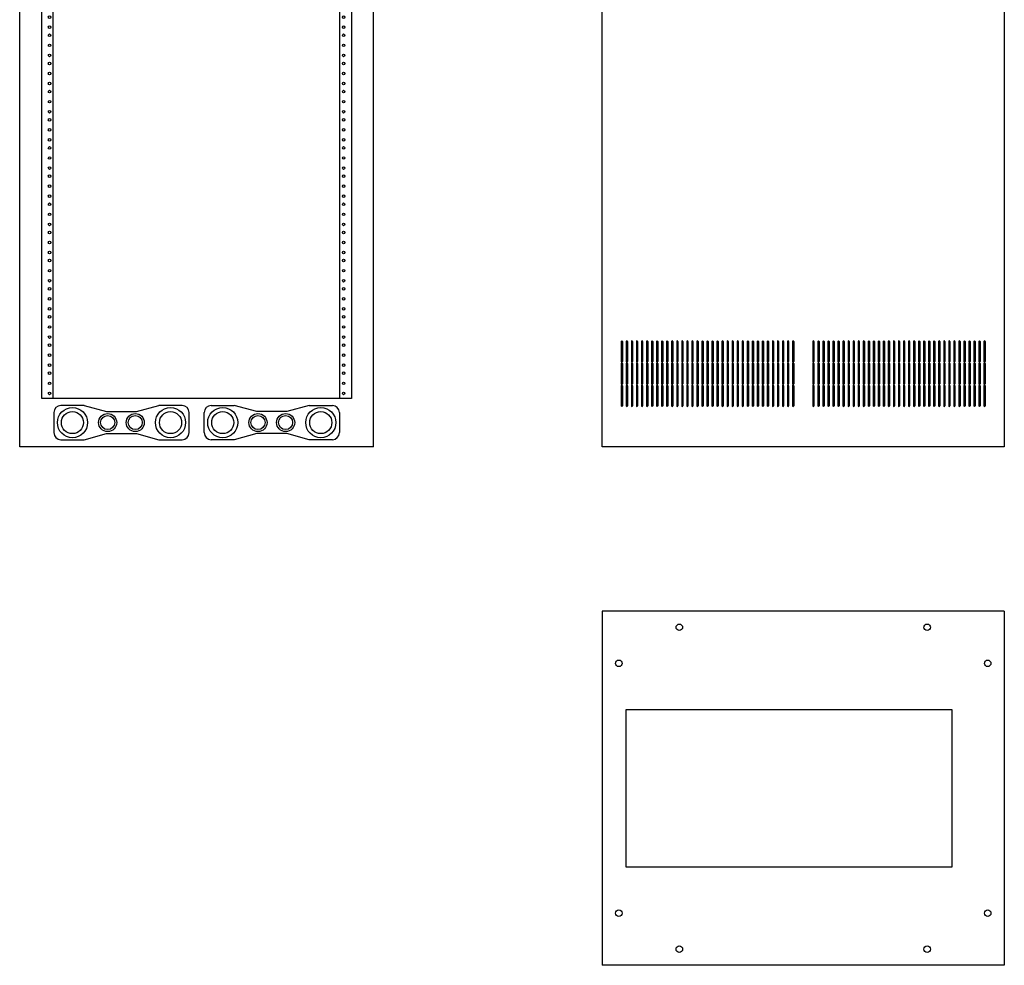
# Model space of a CAD drawing. Extents: x 12 to 110, y 13 to 131.
# Tile 1 of 4: x 12 to 73, y 13 to 72. Entities that reach past the tile are written whole.
import ezdxf

# ---------------------------------------------------------------- set-up
doc = ezdxf.new("R2010")
doc.units = 0
doc.header["$MEASUREMENT"] = 0
doc.layers.get('0').update_dxf_attribs({"linetype": 'CONTINUOUS'})
doc.layers.add('ERK-2725', color=7, linetype='CONTINUOUS')

# ---------------------------------------------------------------- blocks, each defined once
blk = doc.blocks.new('ERK_2725_REAR_ELEV')
at = {"color": 7, "linetype": 'CONTINUOUS'}
for p, q in [((0, 0), (0, 51.375)), ((22, 51.375), (0, 51.375)), ((2.5625, 50.9405), (3.9995, 50.9405)), ((3.9995, 50.9405), (5.397, 50.566)), ((7.259, 50.566), (8.6565, 50.9405)), ((8.6565, 50.9405), (10.0935, 50.9405)), ((13.344, 50.94), (11.907, 50.94)), ((14.741, 50.566), (13.344, 50.941)), ((18, 50.94), (16.603, 50.566)), ((19.437, 50.94), (18, 50.94)), ((22, 0), (22, 51.375)), ((2.125, 49.253), (2.125, 50.503)), ((5.397, 50.566), (7.259, 50.566)), ((10.531, 50.503), (10.531, 49.253)), ((11.469, 50.502), (11.469, 49.253)), ((16.603, 50.566), (14.741, 50.566)), ((19.875, 49.254), (19.875, 50.502)), ((3.9995, 48.8155), (5.397, 49.19)), ((5.397, 49.19), (7.259, 49.19)), ((7.259, 49.19), (8.6565, 48.8155)), ((14.741, 49.19), (13.344, 48.815)), ((16.603, 49.19), (14.741, 49.19)), ((18, 48.816), (16.603, 49.19)), ((1.376, 2.9975), (1.376, 48.3775)), ((1.376, 48.3775), (20.624, 48.3775)), ((1.8144, 48.3775), (1.9056, 48.3775)), ((2.091, 2.9975), (2.091, 48.3775)), ((3.9995, 48.8155), (2.5625, 48.8155)), ((10.0935, 48.8155), (8.6565, 48.8155)), ((11.907, 48.815), (13.344, 48.815)), ((18, 48.816), (19.437, 48.816)), ((19.909, 2.9975), (19.909, 48.3775)), ((20.0944, 48.3775), (20.1856, 48.3775)), ((20.624, 48.3775), (20.624, 2.9975)), ((20.624, 2.9975), (1.376, 2.9975)), ((3.9995, 2.5595), (2.5625, 2.5595)), ((3.9995, 2.5595), (5.397, 2.185)), ((7.259, 2.185), (8.6565, 2.5595)), ((10.0935, 2.5595), (8.6565, 2.5595)), ((11.9065, 2.5595), (13.3435, 2.5595)), ((14.741, 2.185), (13.3435, 2.5595)), ((18.0005, 2.5595), (16.603, 2.185)), ((18.0005, 2.5595), (19.4375, 2.5595)), ((2.125, 2.122), (2.125, 0.872)), ((5.397, 2.185), (7.259, 2.185)), ((10.531, 0.872), (10.531, 2.122)), ((11.469, 0.872), (11.469, 2.122)), ((16.603, 2.185), (14.741, 2.185)), ((19.875, 2.122), (19.875, 0.872)), ((3.9995, 0.4345), (5.397, 0.809)), ((5.397, 0.809), (7.259, 0.809)), ((7.259, 0.809), (8.6565, 0.4345)), ((14.741, 0.809), (13.3435, 0.4345)), ((16.603, 0.809), (14.741, 0.809)), ((18.0005, 0.4345), (16.603, 0.809)), ((22, 0), (0, 0)), ((2.5625, 0.4345), (3.9995, 0.4345)), ((8.6565, 0.4345), (10.0935, 0.4345)), ((13.3435, 0.4345), (11.9065, 0.4345)), ((19.4375, 0.4345), (18.0005, 0.4345))]:
    blk.add_line(p, q, dxfattribs=at)
for centre, radius in [((5.468, 49.878), 0.375), ((7.186, 49.878), 0.375), ((9.376, 49.878), 0.75), ((9.376, 49.878), 0.5), ((12.624, 49.878), 0.75), ((12.624, 49.878), 0.5), ((14.814, 49.878), 0.375), ((16.532, 49.878), 0.375), ((3.28, 49.878), 0.3125), ((5.468, 49.878), 0.25), ((7.186, 49.878), 0.25), ((14.814, 49.878), 0.25), ((16.532, 49.878), 0.25), ((18.72, 49.878), 0.3125), ((1.86, 47.6875), 0.081), ((20.14, 47.6875), 0.081), ((1.86, 47.0625), 0.081), ((20.14, 47.0625), 0.081), ((1.86, 46.5625), 0.081), ((20.14, 46.5625), 0.081), ((1.86, 45.9375), 0.081), ((20.14, 45.9375), 0.081), ((1.86, 45.3125), 0.081), ((20.14, 45.3125), 0.081), ((1.86, 44.8125), 0.081), ((20.14, 44.8125), 0.081), ((1.86, 44.1875), 0.081), ((20.14, 44.1875), 0.081), ((1.86, 43.5625), 0.081), ((20.14, 43.5625), 0.081), ((1.86, 43.0625), 0.081), ((20.14, 43.0625), 0.081), ((1.86, 42.4375), 0.081), ((20.14, 42.4375), 0.081), ((1.86, 41.8125), 0.081), ((20.14, 41.8125), 0.081), ((1.86, 41.3125), 0.081), ((20.14, 41.3125), 0.081), ((1.86, 40.6875), 0.081), ((20.14, 40.6875), 0.081), ((1.86, 40.0625), 0.081), ((20.14, 40.0625), 0.081), ((1.86, 39.5625), 0.081), ((20.14, 39.5625), 0.081), ((1.86, 38.9375), 0.081), ((20.14, 38.9375), 0.081), ((1.86, 38.3125), 0.081), ((20.14, 38.3125), 0.081), ((1.86, 37.8125), 0.081), ((20.14, 37.8125), 0.081), ((1.86, 37.1875), 0.081), ((20.14, 37.1875), 0.081), ((1.86, 36.5625), 0.081), ((1.86, 36.0625), 0.081), ((20.14, 36.5625), 0.081), ((20.14, 36.0625), 0.081), ((1.86, 35.4375), 0.081), ((20.14, 35.4375), 0.081), ((1.86, 34.8125), 0.081), ((20.14, 34.8125), 0.081), ((1.86, 34.3125), 0.081), ((20.14, 34.3125), 0.081), ((1.86, 33.6875), 0.081), ((20.14, 33.6875), 0.081), ((1.86, 33.0625), 0.081), ((20.14, 33.0625), 0.081), ((1.86, 32.5625), 0.081), ((20.14, 32.5625), 0.081), ((1.86, 31.9375), 0.081), ((20.14, 31.9375), 0.081), ((1.86, 31.3125), 0.081), ((20.14, 31.3125), 0.081), ((1.86, 30.8125), 0.081), ((20.14, 30.8125), 0.081), ((1.86, 30.1875), 0.081), ((20.14, 30.1875), 0.081), ((1.86, 29.5625), 0.081), ((20.14, 29.5625), 0.081), ((1.86, 29.0625), 0.081), ((20.14, 29.0625), 0.081), ((1.86, 28.4375), 0.081), ((20.14, 28.4375), 0.081), ((1.86, 27.8125), 0.081), ((20.14, 27.8125), 0.081), ((1.86, 27.3125), 0.081), ((20.14, 27.3125), 0.081), ((1.86, 26.6875), 0.081), ((20.14, 26.6875), 0.081), ((1.86, 26.0625), 0.081), ((20.14, 26.0625), 0.081), ((1.86, 25.5625), 0.081), ((20.14, 25.5625), 0.081), ((1.86, 24.9375), 0.081), ((20.14, 24.9375), 0.081), ((1.86, 24.3125), 0.081), ((1.86, 23.8125), 0.081), ((20.14, 24.3125), 0.081), ((20.14, 23.8125), 0.081), ((1.86, 23.1875), 0.081), ((20.14, 23.1875), 0.081), ((1.86, 22.5625), 0.081), ((1.86, 22.0625), 0.081), ((20.14, 22.5625), 0.081), ((20.14, 22.0625), 0.081), ((1.86, 21.4375), 0.081), ((20.14, 21.4375), 0.081), ((1.86, 20.8125), 0.081), ((20.14, 20.8125), 0.081), ((1.86, 20.3125), 0.081), ((20.14, 20.3125), 0.081), ((1.86, 19.6875), 0.081), ((20.14, 19.6875), 0.081), ((1.86, 19.0625), 0.081), ((20.14, 19.0625), 0.081), ((1.86, 18.5625), 0.081), ((20.14, 18.5625), 0.081), ((1.86, 17.9375), 0.081), ((20.14, 17.9375), 0.081), ((1.86, 17.3125), 0.081), ((20.14, 17.3125), 0.081), ((1.86, 16.8125), 0.081), ((20.14, 16.8125), 0.081), ((1.86, 16.1875), 0.081), ((20.14, 16.1875), 0.081), ((1.86, 15.5625), 0.081), ((20.14, 15.5625), 0.081), ((1.86, 15.0625), 0.081), ((20.14, 15.0625), 0.081), ((1.86, 14.4375), 0.081), ((20.14, 14.4375), 0.081), ((1.86, 13.8125), 0.081), ((20.14, 13.8125), 0.081), ((1.86, 13.3125), 0.081), ((20.14, 13.3125), 0.081), ((1.86, 12.6875), 0.081), ((20.14, 12.6875), 0.081), ((1.86, 12.0625), 0.081), ((1.86, 11.5625), 0.081), ((20.14, 12.0625), 0.081), ((20.14, 11.5625), 0.081), ((1.86, 10.9375), 0.081), ((20.14, 10.9375), 0.081), ((1.86, 10.3125), 0.081), ((1.86, 9.8125), 0.081), ((20.14, 10.3125), 0.081), ((20.14, 9.8125), 0.081), ((1.86, 9.1875), 0.081), ((20.14, 9.1875), 0.081), ((1.86, 8.5625), 0.081), ((20.14, 8.5625), 0.081), ((1.86, 8.0625), 0.081), ((20.14, 8.0625), 0.081), ((1.86, 7.4375), 0.081), ((20.14, 7.4375), 0.081), ((1.86, 6.8125), 0.081), ((20.14, 6.8125), 0.081), ((1.86, 6.3125), 0.081), ((20.14, 6.3125), 0.081), ((1.86, 5.6875), 0.081), ((20.14, 5.6875), 0.081), ((1.86, 5.0625), 0.081), ((20.14, 5.0625), 0.081), ((1.86, 4.5625), 0.081), ((20.14, 4.5625), 0.081), ((1.86, 3.9375), 0.081), ((20.14, 3.9375), 0.081), ((1.86, 3.3125), 0.081), ((20.14, 3.3125), 0.081), ((3.28, 1.497), 0.9375), ((3.28, 1.497), 0.6875), ((5.468, 1.497), 0.5625), ((5.468, 1.497), 0.4375), ((7.186, 1.497), 0.5625), ((7.186, 1.497), 0.4375), ((9.376, 1.497), 0.9375), ((9.376, 1.497), 0.6875), ((12.624, 1.497), 0.9375), ((12.624, 1.497), 0.6875), ((14.814, 1.497), 0.5625), ((14.814, 1.497), 0.4375), ((16.532, 1.497), 0.5625), ((16.532, 1.497), 0.4375), ((18.72, 1.497), 0.9375), ((18.72, 1.497), 0.6875)]:
    blk.add_circle(centre, radius, dxfattribs=at)
for centre, radius, start, end in [((2.5625, 50.503), 0.4375, 90, 180), ((10.0935, 50.503), 0.4375, 0, 90), ((11.907, 50.502), 0.438, 90, 180), ((19.437, 50.502), 0.438, 0, 90), ((2.5625, 49.253), 0.4375, 180, 270), ((10.0935, 49.253), 0.4375, 270, 0), ((11.907, 49.253), 0.438, 180, 270), ((19.437, 49.254), 0.438, 270, 0), ((1.86, 48.3125), 0.081, 126.633461, 53.366539), ((20.14, 48.3125), 0.081, 126.633461, 53.366539), ((2.5625, 2.122), 0.4375, 90, 180), ((10.0935, 2.122), 0.4375, 0, 90), ((11.9065, 2.122), 0.4375, 90, 180), ((19.4375, 2.122), 0.4375, 0, 90), ((2.5625, 0.872), 0.4375, 180, 270), ((10.0935, 0.872), 0.4375, 270, 0), ((11.9065, 0.872), 0.4375, 180, 270), ((19.4375, 0.872), 0.4375, 270, 0)]:
    blk.add_arc(centre, radius, start, end, dxfattribs=at)
blk = doc.blocks.new('ERK_2725_SIDE_ELEV')
at = {"color": 7, "linetype": 'CONTINUOUS'}
for p, q in [((0, 0), (0, 51.375)), ((25, 51.375), (25, 0)), ((1.189, 6.536), (1.189, 5.286)), ((1.264, 6.536), (1.264, 5.286)), ((1.502, 6.536), (1.502, 5.286)), ((1.577, 6.536), (1.577, 5.286)), ((1.815, 6.536), (1.815, 5.286)), ((1.89, 6.536), (1.89, 5.286)), ((2.128, 6.536), (2.128, 5.286)), ((2.203, 6.536), (2.203, 5.286)), ((2.441, 6.536), (2.441, 5.286)), ((2.516, 6.536), (2.516, 5.286)), ((2.754, 6.536), (2.754, 5.286)), ((2.829, 6.536), (2.829, 5.286)), ((3.067, 6.536), (3.067, 5.286)), ((3.142, 6.536), (3.142, 5.286)), ((3.38, 6.536), (3.38, 5.286)), ((3.455, 6.536), (3.455, 5.286)), ((3.693, 6.536), (3.693, 5.286)), ((3.768, 6.536), (3.768, 5.286)), ((4.006, 6.536), (4.006, 5.286)), ((4.081, 6.536), (4.081, 5.286)), ((4.319, 6.536), (4.319, 5.286)), ((4.394, 6.536), (4.394, 5.286)), ((4.632, 6.536), (4.632, 5.286)), ((4.707, 6.536), (4.707, 5.286)), ((4.945, 6.536), (4.945, 5.286)), ((5.02, 6.536), (5.02, 5.286)), ((5.258, 6.536), (5.258, 5.286)), ((5.333, 6.536), (5.333, 5.286)), ((5.571, 6.536), (5.571, 5.286)), ((5.646, 6.536), (5.646, 5.286)), ((5.884, 6.536), (5.884, 5.286)), ((5.959, 6.536), (5.959, 5.286)), ((6.197, 6.536), (6.197, 5.286)), ((6.272, 6.536), (6.272, 5.286)), ((6.51, 6.536), (6.51, 5.286)), ((6.585, 6.536), (6.585, 5.286)), ((6.823, 6.536), (6.823, 5.286)), ((6.898, 6.536), (6.898, 5.286)), ((7.136, 6.536), (7.136, 5.286)), ((7.211, 6.536), (7.211, 5.286)), ((7.449, 6.536), (7.449, 5.286)), ((7.524, 6.536), (7.524, 5.286)), ((7.762, 6.536), (7.762, 5.286)), ((7.837, 6.536), (7.837, 5.286)), ((8.075, 6.536), (8.075, 5.286)), ((8.15, 6.536), (8.15, 5.286)), ((8.388, 6.536), (8.388, 5.286)), ((8.463, 6.536), (8.463, 5.286)), ((8.701, 6.536), (8.701, 5.286)), ((8.776, 6.536), (8.776, 5.286)), ((9.014, 6.536), (9.014, 5.286)), ((9.089, 6.536), (9.089, 5.286)), ((9.327, 6.536), (9.327, 5.286)), ((9.402, 6.536), (9.402, 5.286)), ((9.64, 6.536), (9.64, 5.286)), ((9.715, 6.536), (9.715, 5.286)), ((9.953, 6.536), (9.953, 5.286)), ((10.028, 6.536), (10.028, 5.286)), ((10.266, 6.536), (10.266, 5.286)), ((10.341, 6.536), (10.341, 5.286)), ((10.579, 6.536), (10.579, 5.286)), ((10.654, 6.536), (10.654, 5.286)), ((10.892, 6.536), (10.892, 5.286)), ((10.967, 6.536), (10.967, 5.286)), ((11.205, 6.536), (11.205, 5.286)), ((11.28, 6.536), (11.28, 5.286)), ((11.518, 6.536), (11.518, 5.286)), ((11.593, 6.536), (11.593, 5.286)), ((11.831, 6.536), (11.831, 5.286)), ((11.906, 6.536), (11.906, 5.286)), ((13.094, 6.536), (13.094, 5.286)), ((13.169, 6.536), (13.169, 5.286)), ((13.407, 6.536), (13.407, 5.286)), ((13.482, 6.536), (13.482, 5.286)), ((13.72, 6.536), (13.72, 5.286)), ((13.795, 6.536), (13.795, 5.286)), ((14.033, 6.536), (14.033, 5.286)), ((14.108, 6.536), (14.108, 5.286)), ((14.346, 6.536), (14.346, 5.286)), ((14.421, 6.536), (14.421, 5.286)), ((14.659, 6.536), (14.659, 5.286)), ((14.734, 6.536), (14.734, 5.286)), ((14.972, 6.536), (14.972, 5.286)), ((15.047, 6.536), (15.047, 5.286)), ((15.285, 6.536), (15.285, 5.286)), ((15.36, 6.536), (15.36, 5.286)), ((15.598, 6.536), (15.598, 5.286)), ((15.673, 6.536), (15.673, 5.286)), ((15.911, 6.536), (15.911, 5.286)), ((15.986, 6.536), (15.986, 5.286)), ((16.224, 6.536), (16.224, 5.286)), ((16.299, 6.536), (16.299, 5.286)), ((16.537, 6.536), (16.537, 5.286)), ((16.612, 6.536), (16.612, 5.286)), ((16.85, 6.536), (16.85, 5.286)), ((16.925, 6.536), (16.925, 5.286)), ((17.163, 6.536), (17.163, 5.286)), ((17.238, 6.536), (17.238, 5.286)), ((17.476, 6.536), (17.476, 5.286)), ((17.551, 6.536), (17.551, 5.286)), ((17.789, 6.536), (17.789, 5.286)), ((17.864, 6.536), (17.864, 5.286)), ((18.102, 6.536), (18.102, 5.286)), ((18.177, 6.536), (18.177, 5.286)), ((18.415, 6.536), (18.415, 5.286)), ((18.49, 6.536), (18.49, 5.286)), ((18.728, 6.536), (18.728, 5.286)), ((18.803, 6.536), (18.803, 5.286)), ((19.041, 6.536), (19.041, 5.286)), ((19.116, 6.536), (19.116, 5.286)), ((19.354, 6.536), (19.354, 5.286)), ((19.429, 6.536), (19.429, 5.286)), ((19.667, 6.536), (19.667, 5.286)), ((19.742, 6.536), (19.742, 5.286)), ((19.98, 6.536), (19.98, 5.286)), ((20.055, 6.536), (20.055, 5.286)), ((20.293, 6.536), (20.293, 5.286)), ((20.368, 6.536), (20.368, 5.286)), ((20.606, 6.536), (20.606, 5.286)), ((20.681, 6.536), (20.681, 5.286)), ((20.919, 6.536), (20.919, 5.286)), ((20.994, 6.536), (20.994, 5.286)), ((21.232, 6.536), (21.232, 5.286)), ((21.307, 6.536), (21.307, 5.286)), ((21.545, 6.536), (21.545, 5.286)), ((21.62, 6.536), (21.62, 5.286)), ((21.858, 6.536), (21.858, 5.286)), ((21.933, 6.536), (21.933, 5.286)), ((22.171, 6.536), (22.171, 5.286)), ((22.246, 6.536), (22.246, 5.286)), ((22.484, 6.536), (22.484, 5.286)), ((22.559, 6.536), (22.559, 5.286)), ((22.797, 6.536), (22.797, 5.286)), ((22.872, 6.536), (22.872, 5.286)), ((23.11, 6.536), (23.11, 5.286)), ((23.185, 6.536), (23.185, 5.286)), ((23.423, 6.536), (23.423, 5.286)), ((23.498, 6.536), (23.498, 5.286)), ((23.736, 6.536), (23.736, 5.286)), ((23.811, 6.536), (23.811, 5.286)), ((1.189, 5.161), (1.189, 3.911)), ((1.264, 5.161), (1.264, 3.911)), ((1.502, 5.161), (1.502, 3.911)), ((1.577, 5.161), (1.577, 3.911)), ((1.815, 5.161), (1.815, 3.911)), ((1.89, 5.161), (1.89, 3.911)), ((2.128, 5.161), (2.128, 3.911)), ((2.203, 5.161), (2.203, 3.911)), ((2.441, 5.161), (2.441, 3.911)), ((2.516, 5.161), (2.516, 3.911)), ((2.754, 5.161), (2.754, 3.911)), ((2.829, 5.161), (2.829, 3.911)), ((3.067, 5.161), (3.067, 3.911)), ((3.142, 5.161), (3.142, 3.911)), ((3.38, 5.161), (3.38, 3.911)), ((3.455, 5.161), (3.455, 3.911)), ((3.693, 5.161), (3.693, 3.911)), ((3.768, 5.161), (3.768, 3.911)), ((4.006, 5.161), (4.006, 3.911)), ((4.081, 5.161), (4.081, 3.911)), ((4.319, 5.161), (4.319, 3.911)), ((4.394, 5.161), (4.394, 3.911)), ((4.632, 5.161), (4.632, 3.911)), ((4.707, 5.161), (4.707, 3.911)), ((4.945, 5.161), (4.945, 3.911)), ((5.02, 5.161), (5.02, 3.911)), ((5.258, 5.161), (5.258, 3.911)), ((5.333, 5.161), (5.333, 3.911)), ((5.571, 5.161), (5.571, 3.911)), ((5.646, 5.161), (5.646, 3.911)), ((5.884, 5.161), (5.884, 3.911)), ((5.959, 5.161), (5.959, 3.911)), ((6.197, 5.161), (6.197, 3.911)), ((6.272, 5.161), (6.272, 3.911)), ((6.51, 5.161), (6.51, 3.911)), ((6.585, 5.161), (6.585, 3.911)), ((6.823, 5.161), (6.823, 3.911)), ((6.898, 5.161), (6.898, 3.911)), ((7.136, 5.161), (7.136, 3.911)), ((7.211, 5.161), (7.211, 3.911)), ((7.449, 5.161), (7.449, 3.911)), ((7.524, 5.161), (7.524, 3.911)), ((7.762, 5.161), (7.762, 3.911)), ((7.837, 5.161), (7.837, 3.911)), ((8.075, 5.161), (8.075, 3.911)), ((8.15, 5.161), (8.15, 3.911)), ((8.388, 5.161), (8.388, 3.911)), ((8.463, 5.161), (8.463, 3.911)), ((8.701, 5.161), (8.701, 3.911)), ((8.776, 5.161), (8.776, 3.911)), ((9.014, 5.161), (9.014, 3.911)), ((9.089, 5.161), (9.089, 3.911)), ((9.327, 5.161), (9.327, 3.911)), ((9.402, 5.161), (9.402, 3.911)), ((9.64, 5.161), (9.64, 3.911)), ((9.715, 5.161), (9.715, 3.911)), ((9.953, 5.161), (9.953, 3.911)), ((10.028, 5.161), (10.028, 3.911)), ((10.266, 5.161), (10.266, 3.911)), ((10.341, 5.161), (10.341, 3.911)), ((10.579, 5.161), (10.579, 3.911)), ((10.654, 5.161), (10.654, 3.911)), ((10.892, 5.161), (10.892, 3.911)), ((10.967, 5.161), (10.967, 3.911)), ((11.205, 5.161), (11.205, 3.911)), ((11.28, 5.161), (11.28, 3.911)), ((11.518, 5.161), (11.518, 3.911)), ((11.593, 5.161), (11.593, 3.911)), ((11.831, 5.161), (11.831, 3.911)), ((11.906, 5.161), (11.906, 3.911)), ((13.094, 5.161), (13.094, 3.911)), ((13.169, 5.161), (13.169, 3.911)), ((13.407, 5.161), (13.407, 3.911)), ((13.482, 5.161), (13.482, 3.911)), ((13.72, 5.161), (13.72, 3.911)), ((13.795, 5.161), (13.795, 3.911)), ((14.033, 5.161), (14.033, 3.911)), ((14.108, 5.161), (14.108, 3.911)), ((14.346, 5.161), (14.346, 3.911)), ((14.421, 5.161), (14.421, 3.911)), ((14.659, 5.161), (14.659, 3.911)), ((14.734, 5.161), (14.734, 3.911)), ((14.972, 5.161), (14.972, 3.911)), ((15.047, 5.161), (15.047, 3.911)), ((15.285, 5.161), (15.285, 3.911)), ((15.36, 5.161), (15.36, 3.911)), ((15.598, 5.161), (15.598, 3.911)), ((15.673, 5.161), (15.673, 3.911)), ((15.911, 5.161), (15.911, 3.911)), ((15.986, 5.161), (15.986, 3.911)), ((16.224, 5.161), (16.224, 3.911)), ((16.299, 5.161), (16.299, 3.911)), ((16.537, 5.161), (16.537, 3.911)), ((16.612, 5.161), (16.612, 3.911)), ((16.85, 5.161), (16.85, 3.911)), ((16.925, 5.161), (16.925, 3.911)), ((17.163, 5.161), (17.163, 3.911)), ((17.238, 5.161), (17.238, 3.911)), ((17.476, 5.161), (17.476, 3.911)), ((17.551, 5.161), (17.551, 3.911)), ((17.789, 5.161), (17.789, 3.911)), ((17.864, 5.161), (17.864, 3.911)), ((18.102, 5.161), (18.102, 3.911)), ((18.177, 5.161), (18.177, 3.911)), ((18.415, 5.161), (18.415, 3.911)), ((18.49, 5.161), (18.49, 3.911)), ((18.728, 5.161), (18.728, 3.911)), ((18.803, 5.161), (18.803, 3.911)), ((19.041, 5.161), (19.041, 3.911)), ((19.116, 5.161), (19.116, 3.911)), ((19.354, 5.161), (19.354, 3.911)), ((19.429, 5.161), (19.429, 3.911)), ((19.667, 5.161), (19.667, 3.911)), ((19.742, 5.161), (19.742, 3.911)), ((19.98, 5.161), (19.98, 3.911)), ((20.055, 5.161), (20.055, 3.911)), ((20.293, 5.161), (20.293, 3.911)), ((20.368, 5.161), (20.368, 3.911)), ((20.606, 5.161), (20.606, 3.911)), ((20.681, 5.161), (20.681, 3.911)), ((20.919, 5.161), (20.919, 3.911)), ((20.994, 5.161), (20.994, 3.911)), ((21.232, 5.161), (21.232, 3.911)), ((21.307, 5.161), (21.307, 3.911)), ((21.545, 5.161), (21.545, 3.911)), ((21.62, 5.161), (21.62, 3.911)), ((21.858, 5.161), (21.858, 3.911)), ((21.933, 5.161), (21.933, 3.911)), ((22.171, 5.161), (22.171, 3.911)), ((22.246, 5.161), (22.246, 3.911)), ((22.484, 5.161), (22.484, 3.911)), ((22.559, 5.161), (22.559, 3.911)), ((22.797, 5.161), (22.797, 3.911)), ((22.872, 5.161), (22.872, 3.911)), ((23.11, 5.161), (23.11, 3.911)), ((23.185, 5.161), (23.185, 3.911)), ((23.423, 5.161), (23.423, 3.911)), ((23.498, 5.161), (23.498, 3.911)), ((23.736, 5.161), (23.736, 3.911)), ((23.811, 5.161), (23.811, 3.911)), ((1.189, 3.786), (1.189, 2.536)), ((1.264, 3.786), (1.264, 2.536)), ((1.502, 3.786), (1.502, 2.536)), ((1.577, 3.786), (1.577, 2.536)), ((1.815, 3.786), (1.815, 2.536)), ((1.89, 3.786), (1.89, 2.536)), ((2.128, 3.786), (2.128, 2.536)), ((2.203, 3.786), (2.203, 2.536)), ((2.441, 3.786), (2.441, 2.536)), ((2.516, 3.786), (2.516, 2.536)), ((2.754, 3.786), (2.754, 2.536)), ((2.829, 3.786), (2.829, 2.536)), ((3.067, 3.786), (3.067, 2.536)), ((3.142, 3.786), (3.142, 2.536)), ((3.38, 3.786), (3.38, 2.536)), ((3.455, 3.786), (3.455, 2.536)), ((3.693, 3.786), (3.693, 2.536)), ((3.768, 3.786), (3.768, 2.536)), ((4.006, 3.786), (4.006, 2.536)), ((4.081, 3.786), (4.081, 2.536)), ((4.319, 3.786), (4.319, 2.536)), ((4.394, 3.786), (4.394, 2.536)), ((4.632, 3.786), (4.632, 2.536)), ((4.707, 3.786), (4.707, 2.536)), ((4.945, 3.786), (4.945, 2.536)), ((5.02, 3.786), (5.02, 2.536)), ((5.258, 3.786), (5.258, 2.536)), ((5.333, 3.786), (5.333, 2.536)), ((5.571, 3.786), (5.571, 2.536)), ((5.646, 3.786), (5.646, 2.536)), ((5.884, 3.786), (5.884, 2.536)), ((5.959, 3.786), (5.959, 2.536)), ((6.197, 3.786), (6.197, 2.536)), ((6.272, 3.786), (6.272, 2.536)), ((6.51, 3.786), (6.51, 2.536)), ((6.585, 3.786), (6.585, 2.536)), ((6.823, 3.786), (6.823, 2.536)), ((6.898, 3.786), (6.898, 2.536)), ((7.136, 3.786), (7.136, 2.536)), ((7.211, 3.786), (7.211, 2.536)), ((7.449, 3.786), (7.449, 2.536)), ((7.524, 3.786), (7.524, 2.536)), ((7.762, 3.786), (7.762, 2.536)), ((7.837, 3.786), (7.837, 2.536)), ((8.075, 3.786), (8.075, 2.536)), ((8.15, 3.786), (8.15, 2.536)), ((8.388, 3.786), (8.388, 2.536)), ((8.463, 3.786), (8.463, 2.536)), ((8.701, 3.786), (8.701, 2.536)), ((8.776, 3.786), (8.776, 2.536)), ((9.014, 3.786), (9.014, 2.536)), ((9.089, 3.786), (9.089, 2.536)), ((9.327, 3.786), (9.327, 2.536)), ((9.402, 3.786), (9.402, 2.536)), ((9.64, 3.786), (9.64, 2.536)), ((9.715, 3.786), (9.715, 2.536)), ((9.953, 3.786), (9.953, 2.536)), ((10.028, 3.786), (10.028, 2.536)), ((10.266, 3.786), (10.266, 2.536)), ((10.341, 3.786), (10.341, 2.536)), ((10.579, 3.786), (10.579, 2.536)), ((10.654, 3.786), (10.654, 2.536)), ((10.892, 3.786), (10.892, 2.536)), ((10.967, 3.786), (10.967, 2.536)), ((11.205, 3.786), (11.205, 2.536)), ((11.28, 3.786), (11.28, 2.536)), ((11.518, 3.786), (11.518, 2.536)), ((11.593, 3.786), (11.593, 2.536)), ((11.831, 3.786), (11.831, 2.536)), ((11.906, 3.786), (11.906, 2.536)), ((13.094, 3.786), (13.094, 2.536)), ((13.169, 3.786), (13.169, 2.536)), ((13.407, 3.786), (13.407, 2.536)), ((13.482, 3.786), (13.482, 2.536)), ((13.72, 3.786), (13.72, 2.536)), ((13.795, 3.786), (13.795, 2.536)), ((14.033, 3.786), (14.033, 2.536)), ((14.108, 3.786), (14.108, 2.536)), ((14.346, 3.786), (14.346, 2.536)), ((14.421, 3.786), (14.421, 2.536)), ((14.659, 3.786), (14.659, 2.536)), ((14.734, 3.786), (14.734, 2.536)), ((14.972, 3.786), (14.972, 2.536)), ((15.047, 3.786), (15.047, 2.536)), ((15.285, 3.786), (15.285, 2.536)), ((15.36, 3.786), (15.36, 2.536)), ((15.598, 3.786), (15.598, 2.536)), ((15.673, 3.786), (15.673, 2.536)), ((15.911, 3.786), (15.911, 2.536)), ((15.986, 3.786), (15.986, 2.536)), ((16.224, 3.786), (16.224, 2.536)), ((16.299, 3.786), (16.299, 2.536)), ((16.537, 3.786), (16.537, 2.536)), ((16.612, 3.786), (16.612, 2.536)), ((16.85, 3.786), (16.85, 2.536)), ((16.925, 3.786), (16.925, 2.536)), ((17.163, 3.786), (17.163, 2.536)), ((17.238, 3.786), (17.238, 2.536)), ((17.476, 3.786), (17.476, 2.536)), ((17.551, 3.786), (17.551, 2.536)), ((17.789, 3.786), (17.789, 2.536)), ((17.864, 3.786), (17.864, 2.536)), ((18.102, 3.786), (18.102, 2.536)), ((18.177, 3.786), (18.177, 2.536)), ((18.415, 3.786), (18.415, 2.536)), ((18.49, 3.786), (18.49, 2.536)), ((18.728, 3.786), (18.728, 2.536)), ((18.803, 3.786), (18.803, 2.536)), ((19.041, 3.786), (19.041, 2.536)), ((19.116, 3.786), (19.116, 2.536)), ((19.354, 3.786), (19.354, 2.536)), ((19.429, 3.786), (19.429, 2.536)), ((19.667, 3.786), (19.667, 2.536)), ((19.742, 3.786), (19.742, 2.536)), ((19.98, 3.786), (19.98, 2.536)), ((20.055, 3.786), (20.055, 2.536)), ((20.293, 3.786), (20.293, 2.536)), ((20.368, 3.786), (20.368, 2.536)), ((20.606, 3.786), (20.606, 2.536)), ((20.681, 3.786), (20.681, 2.536)), ((20.919, 3.786), (20.919, 2.536)), ((20.994, 3.786), (20.994, 2.536)), ((21.232, 3.786), (21.232, 2.536)), ((21.307, 3.786), (21.307, 2.536)), ((21.545, 3.786), (21.545, 2.536)), ((21.62, 3.786), (21.62, 2.536)), ((21.858, 3.786), (21.858, 2.536)), ((21.933, 3.786), (21.933, 2.536)), ((22.171, 3.786), (22.171, 2.536)), ((22.246, 3.786), (22.246, 2.536)), ((22.484, 3.786), (22.484, 2.536)), ((22.559, 3.786), (22.559, 2.536)), ((22.797, 3.786), (22.797, 2.536)), ((22.872, 3.786), (22.872, 2.536)), ((23.11, 3.786), (23.11, 2.536)), ((23.185, 3.786), (23.185, 2.536)), ((23.423, 3.786), (23.423, 2.536)), ((23.498, 3.786), (23.498, 2.536)), ((23.736, 3.786), (23.736, 2.536)), ((23.811, 3.786), (23.811, 2.536)), ((25, 0), (0, 0))]:
    blk.add_line(p, q, dxfattribs=at)
for centre, start, end in [((1.2265, 6.536), 0, 180), ((1.5395, 6.536), 0, 180), ((1.8525, 6.536), 0, 180), ((2.1655, 6.536), 0, 180), ((2.4785, 6.536), 0, 180), ((2.7915, 6.536), 0, 180), ((3.1045, 6.536), 0, 180), ((3.4175, 6.536), 0, 180), ((3.7305, 6.536), 0, 180), ((4.0435, 6.536), 0, 180), ((4.3565, 6.536), 0, 180), ((4.6695, 6.536), 0, 180), ((4.9825, 6.536), 0, 180), ((5.2955, 6.536), 0, 180), ((5.6085, 6.536), 0, 180), ((5.9215, 6.536), 0, 180), ((6.2345, 6.536), 0, 180), ((6.5475, 6.536), 0, 180), ((6.8605, 6.536), 0, 180), ((7.1735, 6.536), 0, 180), ((7.4865, 6.536), 0, 180), ((7.7995, 6.536), 0, 180), ((8.1125, 6.536), 0, 180), ((8.4255, 6.536), 0, 180), ((8.7385, 6.536), 0, 180), ((9.0515, 6.536), 0, 180), ((9.3645, 6.536), 0, 180), ((9.6775, 6.536), 0, 180), ((9.9905, 6.536), 0, 180), ((10.3035, 6.536), 0, 180), ((10.6165, 6.536), 0, 180), ((10.9295, 6.536), 0, 180), ((11.2425, 6.536), 0, 180), ((11.5555, 6.536), 0, 180), ((11.8685, 6.536), 0, 180), ((13.1315, 6.536), 0, 180), ((13.4445, 6.536), 0, 180), ((13.7575, 6.536), 0, 180), ((14.0705, 6.536), 0, 180), ((14.3835, 6.536), 0, 180), ((14.6965, 6.536), 0, 180), ((15.0095, 6.536), 0, 180), ((15.3225, 6.536), 0, 180), ((15.6355, 6.536), 0, 180), ((15.9485, 6.536), 0, 180), ((16.2615, 6.536), 0, 180), ((16.5745, 6.536), 0, 180), ((16.8875, 6.536), 0, 180), ((17.2005, 6.536), 0, 180), ((17.5135, 6.536), 0, 180), ((17.8265, 6.536), 0, 180), ((18.1395, 6.536), 0, 180), ((18.4525, 6.536), 0, 180), ((18.7655, 6.536), 0, 180), ((19.0785, 6.536), 0, 180), ((19.3915, 6.536), 0, 180), ((19.7045, 6.536), 0, 180), ((20.0175, 6.536), 0, 180), ((20.3305, 6.536), 0, 180), ((20.6435, 6.536), 0, 180), ((20.9565, 6.536), 0, 180), ((21.2695, 6.536), 0, 180), ((21.5825, 6.536), 0, 180), ((21.8955, 6.536), 0, 180), ((22.2085, 6.536), 0, 180), ((22.5215, 6.536), 0, 180), ((22.8345, 6.536), 0, 180), ((23.1475, 6.536), 0, 180), ((23.4605, 6.536), 0, 180), ((23.7735, 6.536), 0, 180), ((1.2265, 5.286), 180, 0), ((1.2265, 5.161), 0, 180), ((1.5395, 5.286), 180, 0), ((1.5395, 5.161), 0, 180), ((1.8525, 5.286), 180, 0), ((1.8525, 5.161), 0, 180), ((2.1655, 5.286), 180, 0), ((2.1655, 5.161), 0, 180), ((2.4785, 5.286), 180, 0), ((2.4785, 5.161), 0, 180), ((2.7915, 5.286), 180, 0), ((2.7915, 5.161), 0, 180), ((3.1045, 5.286), 180, 0), ((3.1045, 5.161), 0, 180), ((3.4175, 5.286), 180, 0), ((3.4175, 5.161), 0, 180), ((3.7305, 5.286), 180, 0), ((3.7305, 5.161), 0, 180), ((4.0435, 5.286), 180, 0), ((4.0435, 5.161), 0, 180), ((4.3565, 5.286), 180, 0), ((4.3565, 5.161), 0, 180), ((4.6695, 5.286), 180, 0), ((4.6695, 5.161), 0, 180), ((4.9825, 5.286), 180, 0), ((4.9825, 5.161), 0, 180), ((5.2955, 5.286), 180, 0), ((5.2955, 5.161), 0, 180), ((5.6085, 5.286), 180, 0), ((5.6085, 5.161), 0, 180), ((5.9215, 5.286), 180, 0), ((5.9215, 5.161), 0, 180), ((6.2345, 5.286), 180, 0), ((6.2345, 5.161), 0, 180), ((6.5475, 5.286), 180, 0), ((6.5475, 5.161), 0, 180), ((6.8605, 5.286), 180, 0), ((6.8605, 5.161), 0, 180), ((7.1735, 5.286), 180, 0), ((7.1735, 5.161), 0, 180), ((7.4865, 5.286), 180, 0), ((7.4865, 5.161), 0, 180), ((7.7995, 5.286), 180, 0), ((7.7995, 5.161), 0, 180), ((8.1125, 5.286), 180, 0), ((8.1125, 5.161), 0, 180), ((8.4255, 5.286), 180, 0), ((8.4255, 5.161), 0, 180), ((8.7385, 5.286), 180, 0), ((8.7385, 5.161), 0, 180), ((9.0515, 5.286), 180, 0), ((9.0515, 5.161), 0, 180), ((9.3645, 5.286), 180, 0), ((9.3645, 5.161), 0, 180), ((9.6775, 5.286), 180, 0), ((9.6775, 5.161), 0, 180), ((9.9905, 5.286), 180, 0), ((9.9905, 5.161), 0, 180), ((10.3035, 5.286), 180, 0), ((10.3035, 5.161), 0, 180), ((10.6165, 5.286), 180, 0), ((10.6165, 5.161), 0, 180), ((10.9295, 5.286), 180, 0), ((10.9295, 5.161), 0, 180), ((11.2425, 5.286), 180, 0), ((11.2425, 5.161), 0, 180), ((11.5555, 5.286), 180, 0), ((11.5555, 5.161), 0, 180), ((11.8685, 5.286), 180, 0), ((11.8685, 5.161), 0, 180), ((13.1315, 5.286), 180, 0), ((13.1315, 5.161), 0, 180), ((13.4445, 5.286), 180, 0), ((13.4445, 5.161), 0, 180), ((13.7575, 5.286), 180, 0), ((13.7575, 5.161), 0, 180), ((14.0705, 5.286), 180, 0), ((14.0705, 5.161), 0, 180), ((14.3835, 5.286), 180, 0), ((14.3835, 5.161), 0, 180), ((14.6965, 5.286), 180, 0), ((14.6965, 5.161), 0, 180), ((15.0095, 5.286), 180, 0), ((15.0095, 5.161), 0, 180), ((15.3225, 5.286), 180, 0), ((15.3225, 5.161), 0, 180), ((15.6355, 5.286), 180, 0), ((15.6355, 5.161), 0, 180), ((15.9485, 5.286), 180, 0), ((15.9485, 5.161), 0, 180), ((16.2615, 5.286), 180, 0), ((16.2615, 5.161), 0, 180), ((16.5745, 5.286), 180, 0), ((16.5745, 5.161), 0, 180), ((16.8875, 5.286), 180, 0), ((16.8875, 5.161), 0, 180), ((17.2005, 5.286), 180, 0), ((17.2005, 5.161), 0, 180), ((17.5135, 5.286), 180, 0), ((17.5135, 5.161), 0, 180), ((17.8265, 5.286), 180, 0), ((17.8265, 5.161), 0, 180), ((18.1395, 5.286), 180, 0), ((18.1395, 5.161), 0, 180), ((18.4525, 5.286), 180, 0), ((18.4525, 5.161), 0, 180), ((18.7655, 5.286), 180, 0), ((18.7655, 5.161), 0, 180), ((19.0785, 5.286), 180, 0), ((19.0785, 5.161), 0, 180), ((19.3915, 5.286), 180, 0), ((19.3915, 5.161), 0, 180), ((19.7045, 5.286), 180, 0), ((19.7045, 5.161), 0, 180), ((20.0175, 5.286), 180, 0), ((20.0175, 5.161), 0, 180), ((20.3305, 5.286), 180, 0), ((20.3305, 5.161), 0, 180), ((20.6435, 5.286), 180, 0), ((20.6435, 5.161), 0, 180), ((20.9565, 5.286), 180, 0), ((20.9565, 5.161), 0, 180), ((21.2695, 5.286), 180, 0), ((21.2695, 5.161), 0, 180), ((21.5825, 5.286), 180, 0), ((21.5825, 5.161), 0, 180), ((21.8955, 5.286), 180, 0), ((21.8955, 5.161), 0, 180), ((22.2085, 5.286), 180, 0), ((22.2085, 5.161), 0, 180), ((22.5215, 5.286), 180, 0), ((22.5215, 5.161), 0, 180), ((22.8345, 5.286), 180, 0), ((22.8345, 5.161), 0, 180), ((23.1475, 5.286), 180, 0), ((23.1475, 5.161), 0, 180), ((23.4605, 5.286), 180, 0), ((23.4605, 5.161), 0, 180), ((23.7735, 5.286), 180, 0), ((23.7735, 5.161), 0, 180), ((1.2265, 3.911), 180, 0), ((1.2265, 3.786), 0, 180), ((1.5395, 3.911), 180, 0), ((1.5395, 3.786), 0, 180), ((1.8525, 3.911), 180, 0), ((1.8525, 3.786), 0, 180), ((2.1655, 3.911), 180, 0), ((2.1655, 3.786), 0, 180), ((2.4785, 3.911), 180, 0), ((2.4785, 3.786), 0, 180), ((2.7915, 3.911), 180, 0), ((2.7915, 3.786), 0, 180), ((3.1045, 3.911), 180, 0), ((3.1045, 3.786), 0, 180), ((3.4175, 3.911), 180, 0), ((3.4175, 3.786), 0, 180), ((3.7305, 3.911), 180, 0), ((3.7305, 3.786), 0, 180), ((4.0435, 3.911), 180, 0), ((4.0435, 3.786), 0, 180), ((4.3565, 3.911), 180, 0), ((4.3565, 3.786), 0, 180), ((4.6695, 3.911), 180, 0), ((4.6695, 3.786), 0, 180), ((4.9825, 3.911), 180, 0), ((4.9825, 3.786), 0, 180), ((5.2955, 3.911), 180, 0), ((5.2955, 3.786), 0, 180), ((5.6085, 3.911), 180, 0), ((5.6085, 3.786), 0, 180), ((5.9215, 3.911), 180, 0), ((5.9215, 3.786), 0, 180), ((6.2345, 3.911), 180, 0), ((6.2345, 3.786), 0, 180), ((6.5475, 3.911), 180, 0), ((6.5475, 3.786), 0, 180), ((6.8605, 3.911), 180, 0), ((6.8605, 3.786), 0, 180), ((7.1735, 3.911), 180, 0), ((7.1735, 3.786), 0, 180), ((7.4865, 3.911), 180, 0), ((7.4865, 3.786), 0, 180), ((7.7995, 3.911), 180, 0), ((7.7995, 3.786), 0, 180), ((8.1125, 3.911), 180, 0), ((8.1125, 3.786), 0, 180), ((8.4255, 3.911), 180, 0), ((8.4255, 3.786), 0, 180), ((8.7385, 3.911), 180, 0), ((8.7385, 3.786), 0, 180), ((9.0515, 3.911), 180, 0), ((9.0515, 3.786), 0, 180), ((9.3645, 3.911), 180, 0), ((9.3645, 3.786), 0, 180), ((9.6775, 3.911), 180, 0), ((9.6775, 3.786), 0, 180), ((9.9905, 3.911), 180, 0), ((9.9905, 3.786), 0, 180), ((10.3035, 3.911), 180, 0), ((10.3035, 3.786), 0, 180), ((10.6165, 3.911), 180, 0), ((10.6165, 3.786), 0, 180), ((10.9295, 3.911), 180, 0), ((10.9295, 3.786), 0, 180), ((11.2425, 3.911), 180, 0), ((11.2425, 3.786), 0, 180), ((11.5555, 3.911), 180, 0), ((11.5555, 3.786), 0, 180), ((11.8685, 3.911), 180, 0), ((11.8685, 3.786), 0, 180), ((13.1315, 3.911), 180, 0), ((13.1315, 3.786), 0, 180), ((13.4445, 3.911), 180, 0), ((13.4445, 3.786), 0, 180), ((13.7575, 3.911), 180, 0), ((13.7575, 3.786), 0, 180), ((14.0705, 3.911), 180, 0), ((14.0705, 3.786), 0, 180), ((14.3835, 3.911), 180, 0), ((14.3835, 3.786), 0, 180), ((14.6965, 3.911), 180, 0), ((14.6965, 3.786), 0, 180), ((15.0095, 3.911), 180, 0), ((15.0095, 3.786), 0, 180), ((15.3225, 3.911), 180, 0), ((15.3225, 3.786), 0, 180), ((15.6355, 3.911), 180, 0), ((15.6355, 3.786), 0, 180), ((15.9485, 3.911), 180, 0), ((15.9485, 3.786), 0, 180), ((16.2615, 3.911), 180, 0), ((16.2615, 3.786), 0, 180), ((16.5745, 3.911), 180, 0), ((16.5745, 3.786), 0, 180), ((16.8875, 3.911), 180, 0), ((16.8875, 3.786), 0, 180), ((17.2005, 3.911), 180, 0), ((17.2005, 3.786), 0, 180), ((17.5135, 3.911), 180, 0), ((17.5135, 3.786), 0, 180), ((17.8265, 3.911), 180, 0), ((17.8265, 3.786), 0, 180), ((18.1395, 3.911), 180, 0), ((18.1395, 3.786), 0, 180), ((18.4525, 3.911), 180, 0), ((18.4525, 3.786), 0, 180), ((18.7655, 3.911), 180, 0), ((18.7655, 3.786), 0, 180), ((19.0785, 3.911), 180, 0), ((19.0785, 3.786), 0, 180), ((19.3915, 3.911), 180, 0), ((19.3915, 3.786), 0, 180), ((19.7045, 3.911), 180, 0), ((19.7045, 3.786), 0, 180), ((20.0175, 3.911), 180, 0), ((20.0175, 3.786), 0, 180), ((20.3305, 3.911), 180, 0), ((20.3305, 3.786), 0, 180), ((20.6435, 3.911), 180, 0), ((20.6435, 3.786), 0, 180), ((20.9565, 3.911), 180, 0), ((20.9565, 3.786), 0, 180), ((21.2695, 3.911), 180, 0), ((21.2695, 3.786), 0, 180), ((21.5825, 3.911), 180, 0), ((21.5825, 3.786), 0, 180), ((21.8955, 3.911), 180, 0), ((21.8955, 3.786), 0, 180), ((22.2085, 3.911), 180, 0), ((22.2085, 3.786), 0, 180), ((22.5215, 3.911), 180, 0), ((22.5215, 3.786), 0, 180), ((22.8345, 3.911), 180, 0), ((22.8345, 3.786), 0, 180), ((23.1475, 3.911), 180, 0), ((23.1475, 3.786), 0, 180), ((23.4605, 3.911), 180, 0), ((23.4605, 3.786), 0, 180), ((23.7735, 3.911), 180, 0), ((23.7735, 3.786), 0, 180), ((1.2265, 2.536), 180, 0), ((1.5395, 2.536), 180, 0), ((1.8525, 2.536), 180, 0), ((2.1655, 2.536), 180, 0), ((2.4785, 2.536), 180, 0), ((2.7915, 2.536), 180, 0), ((3.1045, 2.536), 180, 0), ((3.4175, 2.536), 180, 0), ((3.7305, 2.536), 180, 0), ((4.0435, 2.536), 180, 0), ((4.3565, 2.536), 180, 0), ((4.6695, 2.536), 180, 0), ((4.9825, 2.536), 180, 0), ((5.2955, 2.536), 180, 0), ((5.6085, 2.536), 180, 0), ((5.9215, 2.536), 180, 0), ((6.2345, 2.536), 180, 0), ((6.5475, 2.536), 180, 0), ((6.8605, 2.536), 180, 0), ((7.1735, 2.536), 180, 0), ((7.4865, 2.536), 180, 0), ((7.7995, 2.536), 180, 0), ((8.1125, 2.536), 180, 0), ((8.4255, 2.536), 180, 0), ((8.7385, 2.536), 180, 0), ((9.0515, 2.536), 180, 0), ((9.3645, 2.536), 180, 0), ((9.6775, 2.536), 180, 0), ((9.9905, 2.536), 180, 0), ((10.3035, 2.536), 180, 0), ((10.6165, 2.536), 180, 0), ((10.9295, 2.536), 180, 0), ((11.2425, 2.536), 180, 0), ((11.5555, 2.536), 180, 0), ((11.8685, 2.536), 180, 0), ((13.1315, 2.536), 180, 0), ((13.4445, 2.536), 180, 0), ((13.7575, 2.536), 180, 0), ((14.0705, 2.536), 180, 0), ((14.3835, 2.536), 180, 0), ((14.6965, 2.536), 180, 0), ((15.0095, 2.536), 180, 0), ((15.3225, 2.536), 180, 0), ((15.6355, 2.536), 180, 0), ((15.9485, 2.536), 180, 0), ((16.2615, 2.536), 180, 0), ((16.5745, 2.536), 180, 0), ((16.8875, 2.536), 180, 0), ((17.2005, 2.536), 180, 0), ((17.5135, 2.536), 180, 0), ((17.8265, 2.536), 180, 0), ((18.1395, 2.536), 180, 0), ((18.4525, 2.536), 180, 0), ((18.7655, 2.536), 180, 0), ((19.0785, 2.536), 180, 0), ((19.3915, 2.536), 180, 0), ((19.7045, 2.536), 180, 0), ((20.0175, 2.536), 180, 0), ((20.3305, 2.536), 180, 0), ((20.6435, 2.536), 180, 0), ((20.9565, 2.536), 180, 0), ((21.2695, 2.536), 180, 0), ((21.5825, 2.536), 180, 0), ((21.8955, 2.536), 180, 0), ((22.2085, 2.536), 180, 0), ((22.5215, 2.536), 180, 0), ((22.8345, 2.536), 180, 0), ((23.1475, 2.536), 180, 0), ((23.4605, 2.536), 180, 0), ((23.7735, 2.536), 180, 0)]:
    blk.add_arc(centre, 0.0375, start, end, dxfattribs=at)

msp = doc.modelspace()

# ---------------------------------------------------------------- linework, layer by layer
at = {"layer": 'ERK-2725', "color": 7, "linetype": 'CONTINUOUS'}
for p, q in [((73.362, 35.137), (48.362, 35.137)), ((48.362, 35.137), (48.362, 13.137)), ((73.362, 35.137), (73.362, 13.137)), ((49.858, 29.035), (70.108, 29.035)), ((49.858, 19.239), (49.858, 29.035)), ((70.108, 29.035), (70.108, 19.239)), ((70.108, 19.239), (49.858, 19.239)), ((73.362, 13.137), (48.362, 13.137))]:
    msp.add_line(p, q, dxfattribs=at)
for centre in [(53.159, 34.137), (68.565, 34.137), (49.395, 31.899), (72.329, 31.899), (49.395, 16.375), (72.329, 16.375), (53.159, 14.137), (68.565, 14.137)]:
    msp.add_circle(centre, 0.203, dxfattribs=at)

# ---------------------------------------------------------------- block references
at = {"layer": 'ERK-2725'}
for name, p in [('ERK_2725_REAR_ELEV', (12.151, 45.36)), ('ERK_2725_SIDE_ELEV', (48.362, 45.36))]:
    msp.add_blockref(name, p, dxfattribs=at)

doc.saveas('drawing.dxf')
